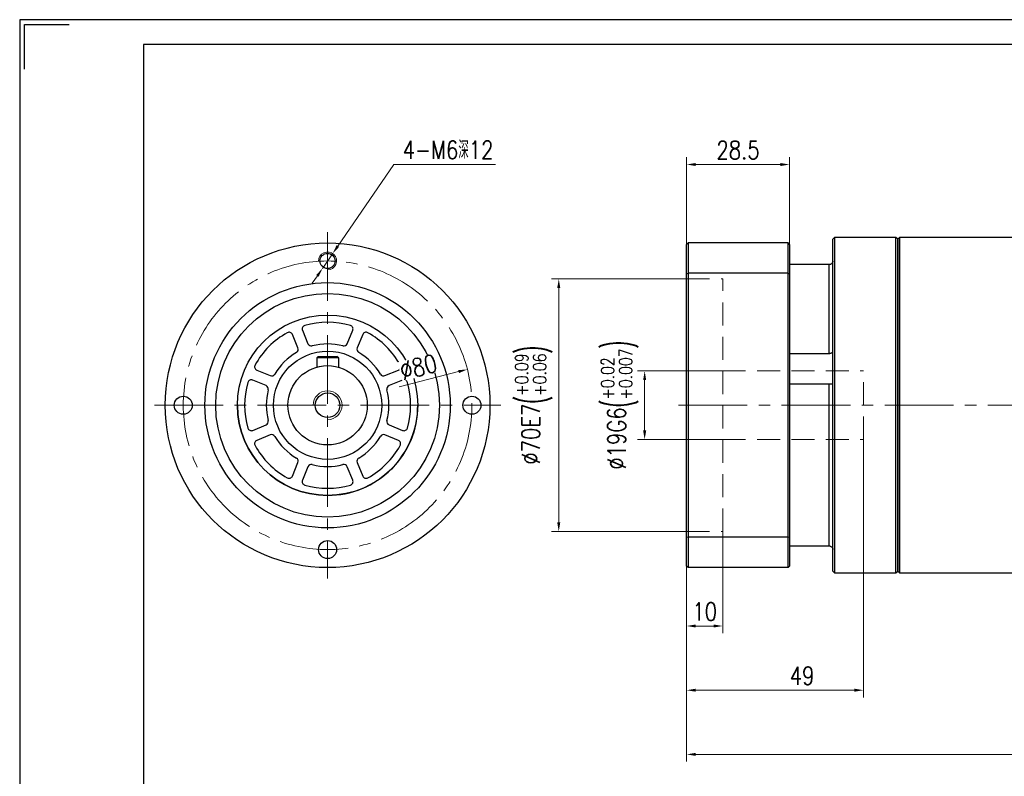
# Model space of a CAD drawing. Header units: millimetres. Extents: x 0 to 577, y 0 to 408.
# Tile 2 of 3: x 0 to 273, y 198 to 408. Entities that reach past the tile are written whole.
import ezdxf

# ---------------------------------------------------------------- set-up
doc = ezdxf.new("R2010")
doc.units = ezdxf.units.MM
doc.linetypes.add('CENTER2', pattern=[28.575, 19.05, -3.175, 3.175, -3.175])
doc.linetypes.add('DASHED2', pattern=[9.525, 6.35, -3.175])
for name, color, linetype, lineweight in [('1轮廓实线层', 7, 'Continuous', 35), ('2细线层', 4, 'Continuous', 9), ('3中心线层', 1, 'CENTER2', 9), ('4虚线层', 6, 'DASHED2', 9), ('7标注层', 4, 'Continuous', 9)]:
    doc.layers.add(name, color=color, linetype=linetype, lineweight=lineweight)
doc.layers.add('图框_外框线', color=7, linetype='Continuous')
doc.styles.add('TH_GBDIM', font='romans.shx', dxfattribs={"width": 0.8, "bigfont": 'gbcbig.shx'})
doc.dimstyles.new('TH_GBDIM', dxfattribs={"dimtxt": 5, "dimasz": 2.5, "dimexe": 2, "dimexo": 0, "dimgap": 1.5, "dimtad": 1, "dimdec": 1, "dimdsep": 46, "dimtxsty": 'TH_GBDIM', "dimcen": 2.5, "dimclrd": 130, "dimclre": 130, "dimclrt": 3, "dimadec": 0, "dimazin": 2, "dimtfac": 0.714286, "dimtdec": 1, "dimtmove": 0, "dimatfit": 3, "dimfxl": 1, "dimtzin": 0, "dimlwd": -1, "dimlwe": -1, "dimarcsym": 0})

# ---------------------------------------------------------------- blocks, each defined once
blk = doc.blocks.new('*D7')
at = {"layer": '7标注层', "color": 130, "transparency": 16777216}
blk.add_line((105.17, 306.27), (121.67, 310.5), dxfattribs=at)
blk.add_solid([(121.56, 310.9), (121.77, 310.1), (124.09, 311.12)], dxfattribs=at)
at = {"layer": 'Defpoints', "color": 0, "transparency": 16777216}
for p in [(124.09, 311.12), (46.6, 291.24)]:
    blk.add_point(p, dxfattribs=at)
at = {"layer": '7标注层', "color": 3, "transparency": 16777216, "insert": (110.51, 311.77), "char_height": 5, "attachment_point": 5, "rotation": 14.3881, "style": 'TH_GBDIM'}
blk.add_mtext('∅80', dxfattribs=at)
blk = doc.blocks.new('*D8')
at = {"layer": '7标注层', "color": 130}
for p, q in [((103.69, 367.92), (88.17, 345.3)), ((131.87, 367.92), (103.69, 367.92)), ((83.93, 339.12), (86.76, 343.24)), ((82.52, 337.06), (81.1, 335))]:
    blk.add_line(p, q, dxfattribs=at)
for points in [[(87.83, 345.54), (88.52, 345.07), (86.76, 343.24)], [(82.86, 336.82), (82.17, 337.29), (83.93, 339.12)]]:
    blk.add_solid(points, dxfattribs=at)
at = {"layer": 'Defpoints', "color": 0}
for p in [(86.76, 343.24), (83.93, 339.12)]:
    blk.add_point(p, dxfattribs=at)
at = {"layer": '7标注层', "color": 3, "insert": (118.74, 371.97), "char_height": 5, "attachment_point": 5, "style": 'TH_GBDIM'}
blk.add_mtext('{4-M6深12}{}{}', dxfattribs=at)
blk = doc.blocks.new('*D18')
at = {"layer": '7标注层', "color": 130, "transparency": 16777216}
for p, q in [((375.87, 291.18), (375.87, 202.39)), ((184.87, 256.58), (184.87, 202.39)), ((187.37, 204.39), (373.37, 204.39))]:
    blk.add_line(p, q, dxfattribs=at)
for points in [[(187.37, 204.81), (187.37, 203.98), (184.87, 204.39)], [(373.37, 204.81), (373.37, 203.98), (375.87, 204.39)]]:
    blk.add_solid(points, dxfattribs=at)
at = {"layer": 'Defpoints', "color": 0, "transparency": 16777216}
for p in [(375.87, 291.18), (184.87, 256.58), (375.87, 204.39)]:
    blk.add_point(p, dxfattribs=at)
at = {"layer": '7标注层', "color": 3, "transparency": 16777216, "insert": (280.37, 208.39), "char_height": 5, "attachment_point": 5, "style": 'TH_GBDIM'}
blk.add_mtext('191', dxfattribs=at)
blk = doc.blocks.new('*D26')
at = {"layer": '7标注层', "color": 130}
for p, q in [((184.87, 336.18), (147.42, 336.18)), ((149.42, 268.68), (149.42, 333.68)), ((184.87, 266.18), (147.42, 266.18))]:
    blk.add_line(p, q, dxfattribs=at)
for points in [[(149.84, 333.68), (149, 333.68), (149.42, 336.18)], [(149, 268.68), (149.84, 268.68), (149.42, 266.18)]]:
    blk.add_solid(points, dxfattribs=at)
at = {"layer": 'Defpoints', "color": 0}
for p in [(149.42, 336.18), (184.87, 336.18), (184.87, 266.18)]:
    blk.add_point(p, dxfattribs=at)
at = {"layer": '7标注层', "color": 3, "insert": (142.49, 301.18), "char_height": 5, "attachment_point": 5, "rotation": 90, "style": 'TH_GBDIM'}
blk.add_mtext('{\\A1;{%%c70}{}{E7\\H0.7143x;{\\H2x;\\W0.5;(}\\S+0.09^ +0.06;{\\H2x;\\W0.5;)}}}', dxfattribs=at)
blk = doc.blocks.new('*D27')
at = {"layer": '7标注层', "color": 130}
for p, q in [((194.87, 310.68), (171.23, 310.68)), ((173.23, 294.18), (173.23, 308.18)), ((194.87, 291.68), (171.23, 291.68))]:
    blk.add_line(p, q, dxfattribs=at)
for points in [[(173.65, 308.18), (172.81, 308.18), (173.23, 310.68)], [(172.81, 294.18), (173.65, 294.18), (173.23, 291.68)]]:
    blk.add_solid(points, dxfattribs=at)
at = {"layer": 'Defpoints', "color": 0}
for p in [(173.23, 310.68), (194.87, 310.68), (194.87, 291.68)]:
    blk.add_point(p, dxfattribs=at)
at = {"layer": '7标注层', "color": 3, "insert": (166.3, 301.18), "char_height": 5, "attachment_point": 5, "rotation": 90, "style": 'TH_GBDIM'}
blk.add_mtext('{\\A1;{%%c19}{}{G6\\H0.7143x;{\\H2x;\\W0.5;(}\\S+0.02^ +0.007;{\\H2x;\\W0.5;)}}}', dxfattribs=at)
blk = doc.blocks.new('*D28')
at = {"layer": '7标注层', "color": 130, "transparency": 16777216}
for p, q in [((194.87, 266.18), (194.87, 237.98)), ((184.87, 256.58), (184.87, 237.98)), ((192.37, 239.98), (187.37, 239.98))]:
    blk.add_line(p, q, dxfattribs=at)
for points in [[(187.37, 240.4), (187.37, 239.56), (184.87, 239.98)], [(192.37, 240.4), (192.37, 239.56), (194.87, 239.98)]]:
    blk.add_solid(points, dxfattribs=at)
at = {"layer": 'Defpoints', "color": 0, "transparency": 16777216}
for p in [(194.87, 266.18), (184.87, 256.58), (184.87, 239.98)]:
    blk.add_point(p, dxfattribs=at)
at = {"layer": '7标注层', "color": 3, "transparency": 16777216, "insert": (189.87, 243.98), "char_height": 5, "attachment_point": 5, "style": 'TH_GBDIM'}
blk.add_mtext('10', dxfattribs=at)
blk = doc.blocks.new('*D29')
at = {"layer": '7标注层', "color": 130, "transparency": 16777216}
for p, q in [((233.87, 291.68), (233.87, 220.18)), ((184.87, 256.58), (184.87, 220.18)), ((231.37, 222.18), (187.37, 222.18))]:
    blk.add_line(p, q, dxfattribs=at)
for points in [[(187.37, 222.6), (187.37, 221.77), (184.87, 222.18)], [(231.37, 222.6), (231.37, 221.77), (233.87, 222.18)]]:
    blk.add_solid(points, dxfattribs=at)
at = {"layer": 'Defpoints', "color": 0, "transparency": 16777216}
for p in [(233.87, 291.68), (184.87, 256.58), (184.87, 222.18)]:
    blk.add_point(p, dxfattribs=at)
at = {"layer": '7标注层', "color": 3, "transparency": 16777216, "insert": (216.87, 226.18), "char_height": 5, "attachment_point": 5, "style": 'TH_GBDIM'}
blk.add_mtext('49', dxfattribs=at)
blk = doc.blocks.new('*D31')
at = {"layer": '7标注层', "color": 130, "transparency": 16777216}
for p, q in [((184.87, 345.78), (184.87, 369.92)), ((213.37, 345.78), (213.37, 369.92)), ((187.37, 367.92), (210.87, 367.92))]:
    blk.add_line(p, q, dxfattribs=at)
for points in [[(187.37, 368.33), (187.37, 367.5), (184.87, 367.92)], [(210.87, 368.33), (210.87, 367.5), (213.37, 367.92)]]:
    blk.add_solid(points, dxfattribs=at)
at = {"layer": 'Defpoints', "color": 0, "transparency": 16777216}
for p in [(213.37, 367.92), (184.87, 345.78), (213.37, 345.78)]:
    blk.add_point(p, dxfattribs=at)
at = {"layer": '7标注层', "color": 3, "transparency": 16777216, "insert": (199.12, 371.92), "char_height": 5, "attachment_point": 5, "style": 'TH_GBDIM'}
blk.add_mtext('28.5', dxfattribs=at)

msp = doc.modelspace()

# ---------------------------------------------------------------- linework, layer by layer
at = {"layer": '1轮廓实线层', "linetype": 'Continuous', "lineweight": 30}
for p, q in [((225.87, 347.68), (225.37, 347.18)), ((225.37, 255.18), (225.37, 347.18)), ((242.87, 347.68), (225.87, 347.68)), ((225.87, 347.68), (225.87, 254.68)), ((243.37, 347.18), (242.87, 347.68)), ((242.87, 301.18), (242.87, 347.68)), ((243.87, 347.68), (243.37, 347.18)), ((243.37, 255.18), (243.37, 347.18)), ((243.37, 347.18), (243.37, 301.18)), ((280.87, 347.68), (243.87, 347.68)), ((243.87, 347.68), (243.87, 254.68)), ((184.87, 345.78), (185.27, 346.18)), ((184.87, 337.63), (184.87, 345.78)), ((185.27, 346.18), (185.27, 337.77)), ((212.97, 346.18), (185.27, 346.18)), ((212.97, 337.77), (212.97, 346.18)), ((213.37, 345.78), (212.97, 346.18)), ((213.37, 345.78), (213.37, 337.63)), ((224.37, 340.18), (213.37, 340.18)), ((224.37, 315.54), (224.37, 340.18)), ((184.87, 337.63), (185.27, 337.77)), ((184.87, 264.73), (184.87, 337.63)), ((185.27, 337.77), (185.27, 264.59)), ((212.97, 337.77), (185.27, 337.77)), ((212.97, 264.59), (212.97, 337.77)), ((212.97, 337.77), (213.37, 337.63)), ((213.37, 337.63), (213.37, 264.73)), ((77.14, 317.08), (75.59, 320.8)), ((78.37, 321.95), (79.91, 318.22)), ((90.78, 318.22), (92.32, 321.95)), ((95.09, 320.8), (93.55, 317.08)), ((82.74, 314.68), (82.34, 314.28)), ((88.34, 314.28), (82.34, 314.28)), ((82.34, 314.28), (82.34, 311.76)), ((82.74, 314.68), (87.94, 314.68)), ((87.94, 314.68), (88.34, 314.28)), ((88.34, 314.28), (88.34, 311.76)), ((213.37, 315.54), (224.37, 315.54)), ((65.72, 310.93), (69.45, 309.39)), ((101.24, 309.39), (104.96, 310.93)), ((68.3, 306.62), (64.58, 308.16)), ((106.11, 308.16), (102.39, 306.62)), ((224.37, 307.01), (213.37, 307.01)), ((224.37, 262.18), (224.37, 307.01)), ((242.87, 254.68), (242.87, 301.18)), ((243.37, 301.18), (243.37, 255.18)), ((64.58, 294.2), (68.3, 295.75)), ((102.39, 295.75), (106.11, 294.2)), ((69.45, 292.97), (65.72, 291.43)), ((104.96, 291.43), (101.24, 292.97)), ((75.59, 281.56), (77.14, 285.29)), ((79.91, 284.14), (78.37, 280.41)), ((92.32, 280.41), (90.78, 284.14)), ((93.55, 285.29), (95.09, 281.56)), ((184.87, 256.58), (184.87, 264.73)), ((184.87, 264.73), (185.27, 264.59)), ((212.97, 264.59), (213.37, 264.73)), ((213.37, 264.73), (213.37, 256.58)), ((185.27, 264.59), (185.27, 256.18)), ((212.97, 264.59), (185.27, 264.59)), ((212.97, 256.18), (212.97, 264.59)), ((213.37, 262.18), (224.37, 262.18)), ((185.27, 256.18), (184.87, 256.58)), ((212.97, 256.18), (213.37, 256.58)), ((212.97, 256.18), (185.27, 256.18)), ((225.37, 255.18), (225.87, 254.68)), ((225.87, 254.68), (242.87, 254.68)), ((242.87, 254.68), (243.37, 255.18)), ((243.37, 255.18), (243.87, 254.68)), ((243.87, 254.68), (280.87, 254.68))]:
    msp.add_line(p, q, dxfattribs=at)
at = {"layer": '1轮廓实线层', "lineweight": 30}
for p, q in [((82.74, 314.68), (82.34, 314.28)), ((82.34, 314.28), (82.34, 311.76)), ((82.74, 314.68), (87.94, 314.68)), ((88.34, 314.28), (87.94, 314.68)), ((88.34, 314.28), (88.34, 311.76))]:
    msp.add_line(p, q, dxfattribs=at)
at = {"layer": '1轮廓实线层', "linetype": 'Continuous', "lineweight": 30}
for centre, radius in [((85.34, 301.18), 45), ((85.34, 301.18), 34), ((85.34, 301.18), 31), ((85.34, 301.18), 25), ((85.34, 301.18), 15), ((45.34, 301.18), 2.5), ((125.34, 301.18), 2.5), ((85.34, 261.18), 2.5)]:
    msp.add_circle(centre, radius, dxfattribs=at)
at = {"layer": '1轮廓实线层', "lineweight": 30}
for centre, radius in [((85.34, 341.18), 2.1), ((85.34, 301.18), 11), ((85.34, 301.18), 3.4)]:
    msp.add_circle(centre, radius, dxfattribs=at)
at = {"layer": '1轮廓实线层', "linetype": 'Continuous', "lineweight": 30}
for centre, radius, start, end in [((79.29, 322.33), 1, 105.975, 202.5), ((85.34, 301.18), 23, 74.025, 105.975), ((91.4, 322.33), 1, 337.5, 74.025), ((85.34, 301.18), 23, 119.025, 150.975), ((74.67, 320.42), 1, 22.5, 119.025), ((96.02, 320.42), 1, 60.975, 157.5), ((85.34, 301.18), 23, 29.025, 60.975), ((76.21, 316.69), 1, 300.4836, 22.5), ((80.83, 318.61), 1, 202.5, 284.5164), ((85.34, 301.18), 17, 75.4836, 104.5164), ((89.86, 318.61), 1, 255.4836, 337.5), ((94.48, 316.69), 1, 157.5, 239.5164), ((85.34, 301.18), 17, 120.4836, 149.5164), ((85.34, 301.18), 17, 30.4836, 59.5164), ((66.11, 311.86), 1, 150.975, 247.5), ((104.58, 311.86), 1, 292.5, 29.025), ((69.83, 310.31), 1, 247.5, 329.5164), ((100.86, 310.31), 1, 210.4836, 292.5), ((85.34, 301.18), 23, 164.025, 195.975), ((64.19, 307.24), 1, 67.5, 164.025), ((67.92, 305.69), 1, 345.4836, 67.5), ((102.77, 305.69), 1, 112.5, 194.5164), ((106.5, 307.24), 1, 15.975, 112.5), ((85.34, 301.18), 23, 344.025, 15.975), ((85.34, 301.18), 17, 165.4836, 194.5164), ((85.34, 301.18), 17, 345.4836, 14.5164), ((85.34, 301.18), 25, 180, 270), ((85.34, 301.18), 25, 270, 0.0595), ((64.19, 295.13), 1, 195.975, 292.5), ((67.92, 296.67), 1, 292.5, 14.5164), ((102.77, 296.67), 1, 165.4836, 247.5), ((106.5, 295.13), 1, 247.5, 344.025), ((69.83, 292.05), 1, 30.4836, 112.5), ((85.34, 301.18), 17, 210.4836, 239.5164), ((85.34, 301.18), 17, 300.4836, 329.5164), ((100.86, 292.05), 1, 67.5, 149.5164), ((66.11, 290.51), 1, 112.5, 209.025), ((85.34, 301.18), 23, 209.025, 240.975), ((85.34, 301.18), 23, 299.025, 330.975), ((104.58, 290.51), 1, 330.975, 67.5), ((76.21, 285.67), 1, 337.5, 59.5164), ((80.83, 283.76), 1, 75.4836, 157.5), ((85.34, 301.18), 17, 255.4836, 284.5164), ((89.86, 283.76), 1, 22.5, 104.5164), ((94.48, 285.67), 1, 120.4836, 202.5), ((74.67, 281.94), 1, 240.975, 337.5), ((96.02, 281.94), 1, 202.5, 299.025), ((79.29, 280.03), 1, 157.5, 254.025), ((85.34, 301.18), 23, 254.025, 285.975), ((91.4, 280.03), 1, 285.975, 22.5)]:
    msp.add_arc(centre, radius, start, end, dxfattribs=at)
for points, knots in [([(225.37, 341.16), (225.37, 341.14), (225.37, 341.02), (225.32, 340.78), (225.14, 340.5), (224.88, 340.29), (224.6, 340.19), (224.43, 340.18), (224.37, 340.18)], [0, 0, 0, 0, 0.032682, 0.242401, 0.454081, 0.670712, 0.887589, 1, 1, 1, 1]), ([(224.37, 315.54), (224.48, 315.55), (224.7, 315.56), (225, 315.66), (225.23, 315.8), (225.35, 315.94), (225.37, 316.02), (225.37, 316.05)], [0, 0, 0, 0, 0.209035, 0.418027, 0.631427, 0.849138, 1, 1, 1, 1]), ([(225.25, 306.98), (225.24, 306.98), (225.2, 306.98), (225.01, 306.99), (224.72, 307), (224.49, 307.01), (224.37, 307.01)], [0, 0, 0, 0, 0.058586, 0.369069, 0.684466, 1, 1, 1, 1]), ([(224.37, 262.18), (224.48, 262.17), (224.7, 262.15), (225, 261.99), (225.23, 261.75), (225.35, 261.47), (225.37, 261.28), (225.37, 261.2)], [0, 0, 0, 0, 0.209035, 0.418027, 0.631427, 0.849138, 1, 1, 1, 1])]:
    msp.add_open_spline(points, degree=3, knots=knots, dxfattribs=at)
at = {"layer": '2细线层'}
for centre, radius, end in [((85.34, 341.18), 2.5, 181.7908), ((85.34, 301.18), 4, 180)]:
    msp.add_arc(centre, radius, 270, end, dxfattribs=at)
at = {"layer": '3中心线层'}
for p, q in [((85.34, 349.18), (85.34, 253.18)), ((37.34, 301.18), (133.34, 301.18)), ((182.62, 301.18), (382.37, 301.18))]:
    msp.add_line(p, q, dxfattribs=at)
msp.add_circle((85.34, 301.18), 40, dxfattribs=at)
at = {"layer": '4虚线层'}
for p, q in [((184.87, 336.18), (194.87, 336.18)), ((194.87, 266.18), (194.87, 336.18)), ((194.87, 310.68), (233.87, 310.68)), ((233.87, 291.68), (233.87, 310.68)), ((194.87, 291.68), (233.87, 291.68)), ((184.87, 266.18), (194.87, 266.18))]:
    msp.add_line(p, q, dxfattribs=at)
at = {"layer": '图框_外框线', "color": 3}
msp.add_lwpolyline([(1.37, 394.33), (1.37, 406.69), (13.74, 406.69)], dxfattribs=at)

# ---------------------------------------------------------------- dimensions: what is measured, and where the dimension line sits
at = {"layer": '7标注层'}
dim = msp.add_diameter_dim_2p(p1=(83.93, 339.12), p2=(86.76, 343.24), text='{4-M6深12}{}{}', dimstyle='TH_GBDIM', override={"dimgap": 1.5, "dimtad": 1, "dimtih": 0, "dimtoh": 1, "dimdec": 1, "dimlfac": 1, "dimse1": 0, "dimse2": 0, "dimsd1": 0, "dimsd2": 0, "dimtix": 0, "dimtofl": 1, "dimatfit": 3}, dxfattribs=at)
dim.commit()
dim.dimension.update_dxf_attribs({"geometry": '*D8', "text_midpoint": (118.74, 367.92), "dimtype": 163})
for base, p1, p2, picture, middle in [((213.37, 367.92), (184.87, 345.78), (213.37, 345.78), '*D31', (199.12, 371.92)), ((375.87, 204.39), (184.87, 256.58), (375.87, 291.18), '*D18', (280.37, 208.39)), ((184.87, 239.98), (194.87, 266.18), (184.87, 256.58), '*D28', (189.87, 243.98))]:
    dim = msp.add_linear_dim(base=base, p1=p1, p2=p2, dimstyle='TH_GBDIM', dxfattribs=at)
    dim.commit()
    dim.dimension.update_dxf_attribs({"geometry": picture, "text_midpoint": middle})
for base, p1, p2, text, override, picture, middle in [((149.42, 336.18), (184.87, 266.18), (184.87, 336.18), '{\\A1;{%%c<>}{}{E7\\H0.7143x;{\\H2x;\\W0.5;(}\\S+0.09^ +0.06;{\\H2x;\\W0.5;)}}}', {"dimtp": 0.09, "dimtm": -0.06, "dimtdec": 2, "dimtzin": 8}, '*D26', (149.42, 301.18)), ((173.23, 310.68), (194.87, 291.68), (194.87, 310.68), '{\\A1;{%%c<>}{}{G6\\H0.7143x;{\\H2x;\\W0.5;(}\\S+0.02^ +0.007;{\\H2x;\\W0.5;)}}}', {"dimtp": 0.02, "dimtm": -0.007, "dimtdec": 3, "dimtzin": 8}, '*D27', (173.23, 301.18))]:
    dim = msp.add_linear_dim(base=base, p1=p1, p2=p2, angle=90, text=text, dimstyle='TH_GBDIM', override=override, dxfattribs=at)
    dim.commit()
    dim.dimension.update_dxf_attribs({"geometry": picture, "text_midpoint": middle, "dimtype": 160})
dim = msp.add_linear_dim(base=(184.87, 222.18), p1=(233.87, 291.68), p2=(184.87, 256.58), dimstyle='TH_GBDIM', dxfattribs=at)
dim.commit()
dim.dimension.update_dxf_attribs({"geometry": '*D29', "text_midpoint": (216.87, 222.18), "dimtype": 160})

# ---------------------------------------------------------------- next in the draw order: wipeouts: each hides what was drawn before it
msp.add_wipeout([(106.1, 307.85), (104.76, 313.08), (114.93, 315.69), (116.27, 310.46)]).dxf.layer = '1轮廓实线层'

# ---------------------------------------------------------------- next in the draw order: linework, layer by layer
at = {"layer": '图框_外框线', "color": 3}
msp.add_lwpolyline([(0, 0), (577.06, 0), (577.06, 408.07), (0, 408.07)], close=True, dxfattribs=at)
at = {"layer": '图框_外框线', "color": 3, "lineweight": 25}
msp.add_lwpolyline([(34.35, 6.87), (570.19, 6.87), (570.19, 401.2), (34.35, 401.2)], close=True, dxfattribs=at)

# ---------------------------------------------------------------- next in the draw order: dimensions: what is measured, and where the dimension line sits
at = {"layer": '7标注层'}
dim = msp.add_diameter_dim_2p(p1=(46.6, 291.24), p2=(124.09, 311.12), dimstyle='TH_GBDIM', dxfattribs=at)
dim.commit()
dim.dimension.update_dxf_attribs({"geometry": '*D7', "text_midpoint": (111.51, 307.89), "dimtype": 163})

doc.saveas('drawing.dxf')
